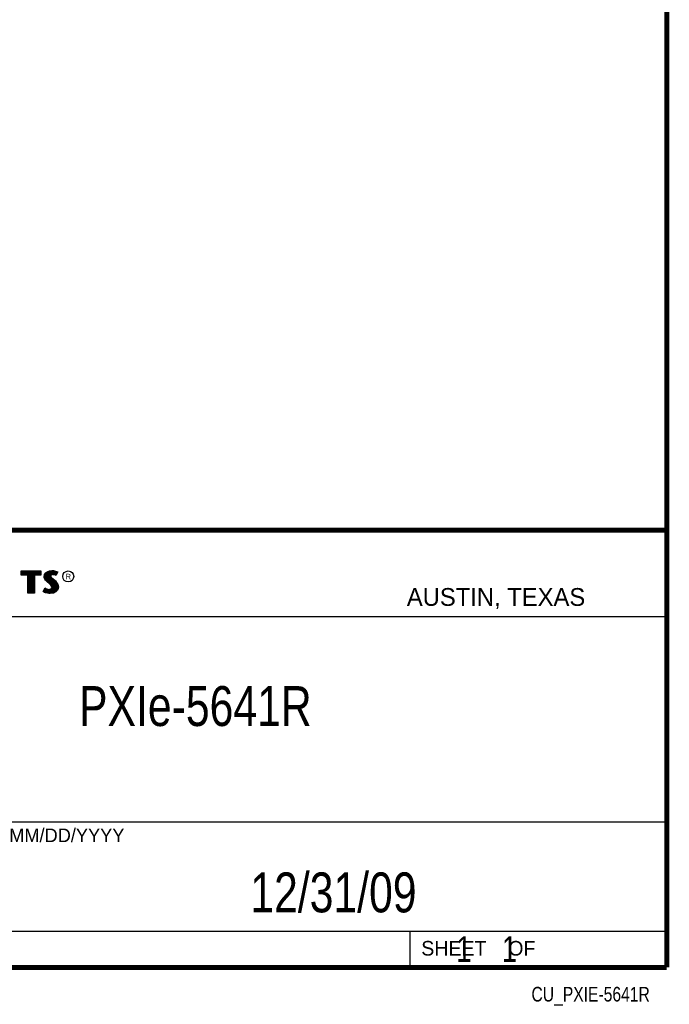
# Model space of a CAD drawing. Header units: inches. Extents: x 0.2 to 16.8, y 0.1 to 10.8.
# Tile 9 of 10: x 14.2 to 16.8, y 0.1 to 4. Entities that reach past the tile are written whole.
import ezdxf
from ezdxf.enums import TextEntityAlignment as Align

# ---------------------------------------------------------------- set-up
doc = ezdxf.new("R2010")
doc.units = ezdxf.units.IN
doc.header["$LTSCALE"] = 0.935
doc.header["$MEASUREMENT"] = 0
doc.layers.get('0').update_dxf_attribs({"linetype": 'CONTINUOUS'})
doc.styles.get("Standard").update_dxf_attribs({"font": 'txt', "width": 0.8})

msp = doc.modelspace()

# ---------------------------------------------------------------- linework, layer by layer
at = {"color": 2, "linetype": 'CONTINUOUS'}
for p, q in [((13.0652, 1.9695), (16.745, 1.9695)), ((16.745, 1.9695), (16.745, 0.2605)), ((14.3342, 1.8118), (14.3438, 1.8128)), ((14.3438, 1.8128), (14.3503, 1.8124)), ((14.3503, 1.8124), (14.3573, 1.8109)), ((14.2237, 1.8113), (14.3005, 1.8113)), ((14.2237, 1.795), (14.2237, 1.8113)), ((14.2488, 1.795), (14.2237, 1.795)), ((14.2262, 1.8087), (14.2979, 1.8087)), ((14.2262, 1.7975), (14.2262, 1.8087)), ((14.2514, 1.7975), (14.2262, 1.7975)), ((14.2282, 1.7975), (14.2282, 1.8087)), ((14.2317, 1.7975), (14.2317, 1.8087)), ((14.2351, 1.7975), (14.2351, 1.8087)), ((14.2386, 1.7975), (14.2386, 1.8087)), ((14.2421, 1.7975), (14.2421, 1.8087)), ((14.2456, 1.7975), (14.2456, 1.8087)), ((14.2488, 1.724), (14.2488, 1.795)), ((14.249, 1.7975), (14.249, 1.8087)), ((14.2514, 1.7975), (14.2525, 1.8087)), ((14.2514, 1.7266), (14.2514, 1.7975)), ((14.256, 1.7266), (14.256, 1.8087)), ((14.2595, 1.7266), (14.2595, 1.8087)), ((14.2629, 1.7266), (14.2629, 1.8087)), ((14.2664, 1.7266), (14.2664, 1.8087)), ((14.2699, 1.7266), (14.2699, 1.8087)), ((14.2727, 1.7975), (14.2734, 1.8087)), ((14.2979, 1.7975), (14.2727, 1.7975)), ((14.2727, 1.7975), (14.2727, 1.7266)), ((14.3005, 1.795), (14.2753, 1.795)), ((14.2753, 1.795), (14.2753, 1.724)), ((14.2768, 1.7975), (14.2768, 1.8087)), ((14.2803, 1.7975), (14.2803, 1.8087)), ((14.2838, 1.7975), (14.2838, 1.8087)), ((14.2873, 1.7975), (14.2873, 1.8087)), ((14.2907, 1.7975), (14.2907, 1.8087)), ((14.2942, 1.7975), (14.2942, 1.8087)), ((14.2979, 1.8087), (14.2979, 1.7975)), ((14.3005, 1.8113), (14.3005, 1.795)), ((14.3132, 1.7895), (14.3147, 1.797)), ((14.3138, 1.7838), (14.3132, 1.7895)), ((14.3158, 1.7787), (14.3138, 1.7838)), ((14.3147, 1.797), (14.3194, 1.8038)), ((14.3158, 1.7893), (14.3171, 1.796)), ((14.3163, 1.7844), (14.3158, 1.7893)), ((14.3185, 1.7748), (14.3158, 1.7787)), ((14.318, 1.7798), (14.3163, 1.7844)), ((14.3171, 1.796), (14.3212, 1.8021)), ((14.3204, 1.7764), (14.318, 1.7798)), ((14.3237, 1.7695), (14.3185, 1.7748)), ((14.3186, 1.7785), (14.3186, 1.7981)), ((14.3194, 1.8038), (14.3255, 1.8083)), ((14.3255, 1.7714), (14.3204, 1.7764)), ((14.3212, 1.8021), (14.3268, 1.8061)), ((14.322, 1.7748), (14.322, 1.8026)), ((14.3255, 1.8083), (14.3342, 1.8118)), ((14.3255, 1.7713), (14.3255, 1.8052)), ((14.3268, 1.8061), (14.3349, 1.8093)), ((14.329, 1.7684), (14.329, 1.807)), ((14.3325, 1.7655), (14.3325, 1.8084)), ((14.3349, 1.8093), (14.3439, 1.8103)), ((14.337, 1.7936), (14.3359, 1.8094)), ((14.3359, 1.7626), (14.3368, 1.7911)), ((14.337, 1.7936), (14.3368, 1.7911)), ((14.3368, 1.7911), (14.3376, 1.7874)), ((14.3387, 1.7962), (14.337, 1.7936)), ((14.3376, 1.7874), (14.3413, 1.7829)), ((14.3411, 1.7979), (14.3387, 1.7962)), ((14.3395, 1.7928), (14.3393, 1.7913)), ((14.3393, 1.7913), (14.3399, 1.7886)), ((14.3394, 1.7967), (14.3394, 1.8098)), ((14.3394, 1.7594), (14.3394, 1.7852)), ((14.3405, 1.7944), (14.3395, 1.7928)), ((14.3399, 1.7886), (14.3431, 1.7847)), ((14.3422, 1.7956), (14.3405, 1.7944)), ((14.3442, 1.7988), (14.3411, 1.7979)), ((14.3413, 1.7829), (14.3529, 1.7732)), ((14.3447, 1.7964), (14.3422, 1.7956)), ((14.3429, 1.7984), (14.3429, 1.8102)), ((14.3429, 1.7552), (14.3429, 1.7815)), ((14.3431, 1.7847), (14.3546, 1.7751)), ((14.3439, 1.8103), (14.3499, 1.8099)), ((14.3474, 1.7992), (14.3442, 1.7988)), ((14.3474, 1.7967), (14.3447, 1.7964)), ((14.3464, 1.7991), (14.3464, 1.8101)), ((14.3464, 1.7266), (14.3464, 1.7787)), ((14.3506, 1.799), (14.3474, 1.7992)), ((14.3503, 1.7965), (14.3474, 1.7967)), ((14.3498, 1.7991), (14.3498, 1.8099)), ((14.3498, 1.7271), (14.3498, 1.7758)), ((14.3499, 1.8099), (14.3567, 1.8085)), ((14.3548, 1.7956), (14.3503, 1.7965)), ((14.3554, 1.7981), (14.3506, 1.799)), ((14.3533, 1.7985), (14.3533, 1.8092)), ((14.3546, 1.7751), (14.3578, 1.7719)), ((14.3572, 1.7949), (14.3548, 1.7956)), ((14.3583, 1.7972), (14.3554, 1.7981)), ((14.3567, 1.8085), (14.3607, 1.807)), ((14.3568, 1.7976), (14.3568, 1.8084)), ((14.3596, 1.7934), (14.3572, 1.7949)), ((14.3573, 1.8109), (14.3617, 1.8094)), ((14.3586, 1.797), (14.3583, 1.7972)), ((14.3631, 1.806), (14.3586, 1.797)), ((14.3665, 1.8071), (14.3596, 1.7934)), ((14.3603, 1.8003), (14.3603, 1.8072)), ((14.3607, 1.807), (14.3631, 1.806)), ((14.3617, 1.8094), (14.3665, 1.8071)), ((14.3092, 1.7305), (14.317, 1.7449)), ((14.3125, 1.7314), (14.3178, 1.7412)), ((14.3151, 1.7296), (14.3151, 1.7361)), ((14.317, 1.7449), (14.3203, 1.7425)), ((14.3178, 1.7412), (14.319, 1.7404)), ((14.3186, 1.728), (14.319, 1.7404)), ((14.319, 1.7404), (14.3226, 1.7385)), ((14.3203, 1.7425), (14.3236, 1.7409)), ((14.322, 1.7272), (14.322, 1.7387)), ((14.3226, 1.7385), (14.3274, 1.7369)), ((14.3236, 1.7409), (14.3279, 1.7394)), ((14.3357, 1.7595), (14.3237, 1.7695)), ((14.3375, 1.7613), (14.3255, 1.7714)), ((14.3255, 1.7264), (14.3255, 1.7376)), ((14.3274, 1.7369), (14.3318, 1.7364)), ((14.3279, 1.7394), (14.3318, 1.7389)), ((14.329, 1.7259), (14.329, 1.7367)), ((14.3318, 1.7389), (14.3354, 1.7392)), ((14.3318, 1.7364), (14.336, 1.7367)), ((14.3325, 1.7254), (14.3325, 1.7363)), ((14.3354, 1.7392), (14.3381, 1.7403)), ((14.3396, 1.7556), (14.3357, 1.7595)), ((14.3359, 1.7252), (14.3359, 1.7367)), ((14.336, 1.7367), (14.3393, 1.738)), ((14.3416, 1.7572), (14.3375, 1.7613)), ((14.3381, 1.7403), (14.3407, 1.7421)), ((14.3393, 1.738), (14.3426, 1.7403)), ((14.3394, 1.7257), (14.3394, 1.7381)), ((14.3419, 1.752), (14.3396, 1.7556)), ((14.3407, 1.7421), (14.3422, 1.7445)), ((14.3442, 1.753), (14.3416, 1.7572)), ((14.3429, 1.7482), (14.3419, 1.752)), ((14.3422, 1.7445), (14.3429, 1.7482)), ((14.3426, 1.7403), (14.3446, 1.7435)), ((14.3429, 1.7262), (14.3429, 1.7405)), ((14.3455, 1.7483), (14.3442, 1.753)), ((14.3446, 1.7435), (14.3455, 1.7483)), ((14.3529, 1.7732), (14.356, 1.7701)), ((14.3533, 1.7293), (14.3533, 1.7728)), ((14.356, 1.7701), (14.359, 1.767)), ((14.3568, 1.7306), (14.3568, 1.7693)), ((14.3578, 1.7719), (14.3609, 1.7686)), ((14.3631, 1.7376), (14.358, 1.7319)), ((14.359, 1.767), (14.3624, 1.7626)), ((14.3653, 1.7362), (14.3596, 1.7299)), ((14.3603, 1.7344), (14.3603, 1.7654)), ((14.3609, 1.7686), (14.3645, 1.764)), ((14.3624, 1.7626), (14.3649, 1.7576)), ((14.3657, 1.7434), (14.3631, 1.7376)), ((14.3637, 1.7383), (14.3649, 1.7576)), ((14.3645, 1.764), (14.3672, 1.7586)), ((14.3649, 1.7576), (14.3661, 1.7537)), ((14.3681, 1.7427), (14.3653, 1.7362)), ((14.3665, 1.7485), (14.3657, 1.7434)), ((14.3661, 1.7537), (14.3665, 1.7485)), ((14.3672, 1.7586), (14.3686, 1.7542)), ((14.369, 1.7484), (14.3681, 1.7427)), ((14.3686, 1.7542), (14.369, 1.7484)), ((14.2753, 1.724), (14.2488, 1.724)), ((14.2727, 1.7266), (14.2514, 1.7266)), ((14.3141, 1.7272), (14.3092, 1.7305)), ((14.3153, 1.7295), (14.3125, 1.7314)), ((14.3189, 1.7253), (14.3141, 1.7272)), ((14.3197, 1.7277), (14.3153, 1.7295)), ((14.326, 1.7238), (14.3189, 1.7253)), ((14.3264, 1.7263), (14.3197, 1.7277)), ((14.332, 1.7229), (14.326, 1.7238)), ((14.3322, 1.7254), (14.3264, 1.7263)), ((14.3363, 1.7227), (14.332, 1.7229)), ((14.3362, 1.7253), (14.3322, 1.7254)), ((14.3492, 1.727), (14.3362, 1.7253)), ((14.35, 1.7245), (14.3363, 1.7227)), ((14.358, 1.7319), (14.3492, 1.727)), ((14.3596, 1.7299), (14.35, 1.7245)), ((13.0653, 1.6329), (16.75, 1.6329)), ((13.0652, 0.8295), (16.745, 0.8295)), ((13.0652, 0.4005), (16.745, 0.4005)), ((15.745, 0.4005), (15.745, 0.2605)), ((13.0652, 0.2605), (16.745, 0.2605)), ((15.7462, 0.2607), (16.7462, 0.2607)), ((15.7462, 0.2607), (15.7462, 0.2602)), ((15.7462, 0.2602), (16.7462, 0.2602)), ((16.7462, 0.2607), (16.7462, 0.2602))]:
    msp.add_line(p, q, dxfattribs=at)
at = {"color": 7, "linetype": 'CONTINUOUS', "const_width": 0.02}
for points in [[(16.75, 0.2586), (16.75, 10.7586)], [(11.4718, 1.9702), (16.75, 1.9707)], [(0.25, 0.2586), (16.75, 0.2586)]]:
    msp.add_lwpolyline(points, dxfattribs=at)
at = {"color": 2, "linetype": 'CONTINUOUS'}
msp.add_circle((14.4074, 1.7896), 0.0215, dxfattribs=at)

# ---------------------------------------------------------------- texts
for s, height, p in [('R', 0.0217, (14.3971, 1.7782)), ('AUSTIN, TEXAS', 0.069617, (15.7327, 1.6745)), ('MM/DD/YYYY', 0.05325, (14.1765, 0.7494)), ('SHEET    OF', 0.057262, (15.7892, 0.3052))]:
    msp.add_text(s, height=height, dxfattribs=at).set_placement(p)
at = {"color": 2, "linetype": 'CONTINUOUS', "width": 0.8}
msp.add_text('CU_PXIE-5641R', height=0.057262, dxfattribs=at).set_placement((16.6837, 0.1254), align=Align.RIGHT)
at = {"color": 7, "linetype": 'CONTINUOUS'}
for s, insert, char_height, width, attachment_point in [('PXIe-5641R\\P ', (14.9051, 1.3603), 0.15625, 1.25, 2), ('12/31/09 ', (15.4455, 0.6307), 0.15625, 1.125, 2), ('    1    1', (15.8075, 0.3805), 0.1, 0.8, 1)]:
    msp.add_mtext(s, dxfattribs=dict(at, insert=insert, char_height=char_height, width=width, attachment_point=attachment_point))

doc.saveas('drawing.dxf')
